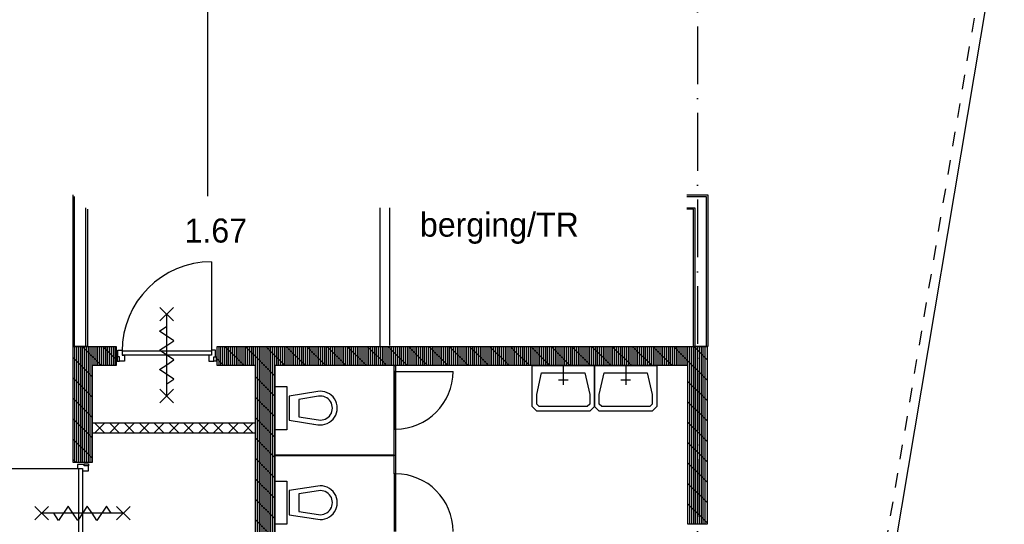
# Model space of a CAD drawing. Header units: millimetres. Extents: x -6587 to 112313, y 244 to 84344.
# Tile 16 of 42: x 26720 to 36968, y 49955 to 55202. Entities that reach past the tile are written whole.
import ezdxf

# ---------------------------------------------------------------- set-up
doc = ezdxf.new("R2010")
doc.units = ezdxf.units.MM
doc.header["$LTSCALE"] = 100
doc.linetypes.add('DASHDOT', pattern=[9, 6, -1.5, 0, -1.5])
doc.linetypes.add('DASHED', pattern=[3, 1.5, -1.5])
for name, color, linetype in [('AL$1----_ALGEMEEN', 7, 'CONTINUOUS'), ('AL$7----_STRAMIEN', 1, 'DASHDOT'), ('AL22----_BINNENWAND', 7, 'CONTINUOUS'), ('AL22----_CAMPINGWANDJE', 1, 'CONTINUOUS'), ('AL23----_VLOEREN', 4, 'CONTINUOUS'), ('AL28----_KONSTRUKTIE', 3, 'CONTINUOUS'), ('AL32----_BINNENKOZ', 7, 'CONTINUOUS'), ('AL32----_DRAAIRICHTING', 1, 'CONTINUOUS'), ('AL34----_BALUSTRADES', 4, 'DASHED'), ('AL74----_INRSANITAIR', 7, 'CONTINUOUS'), ('ALXA1---_RASTER50', 12, 'CONTINUOUS'), ('ALXA7---_KALKZVUIL', 1, 'CONTINUOUS'), ('ALXAB---_PREFABBETON', 1, 'CONTINUOUS'), ('BOUW', 8, 'CONTINUOUS')]:
    doc.layers.add(name, color=color, linetype=linetype)
doc.styles.add('BURO-025', font='BUROFONT.shx', dxfattribs={"height": 250})

msp = doc.modelspace()

# ---------------------------------------------------------------- linework, layer by layer
at = {"layer": 'AL$1----_ALGEMEEN', "color": 8}
msp.add_line((29374.8, 50714.8), (29374.8, 51605), dxfattribs=at)
at = {"layer": 'AL$7----_STRAMIEN', "color": 1}
msp.add_line((33774.8, 76734.4), (33774.8, 7509.2), dxfattribs=at)
at = {"layer": 'AL22----_BINNENWAND', "color": 8, "linetype": 'Continuous'}
for p, q in [((28674.8, 58730), (28674.8, 53365.6)), ((27289.8, 51805), (27289.8, 53365)), ((33664, 53365), (33866.1, 53365)), ((33866.1, 53365), (33866.1, 51805)), ((27409.8, 51805), (27409.8, 53245)), ((33664, 53245), (33746.1, 53245)), ((33746.1, 53245), (33746.1, 51805))]:
    msp.add_line(p, q, dxfattribs=at)
at = {"layer": 'AL22----_BINNENWAND', "color": 8}
for p, q in [((27274.8, 51805), (27274.8, 53380)), ((33664, 53380), (33881.1, 53380)), ((33881.1, 53380), (33881.1, 51805)), ((27424.8, 53230), (27424.8, 51805)), ((30468.5, 53245), (30468.5, 51809.4)), ((30568.5, 53245), (30568.5, 51813.4)), ((33731.1, 53230), (33664, 53230)), ((33731.1, 51805), (33731.1, 53230)), ((27424.8, 51805), (27274.8, 51805)), ((31894.8, 51605), (31894.8, 51805)), ((31914.8, 51605), (31914.8, 51805)), ((31934.8, 51605), (31934.8, 51805)), ((31954.8, 51605), (31954.8, 51805)), ((31974.8, 51605), (31974.8, 51805)), ((31994.8, 51605), (31994.8, 51805)), ((32014.8, 51605), (32014.8, 51805)), ((32034.8, 51605), (32034.8, 51805)), ((32238.4, 51605), (32038.4, 51805)), ((32054.8, 51605), (32054.8, 51805)), ((32074.8, 51605), (32074.8, 51805)), ((32094.8, 51605), (32094.8, 51805)), ((32114.8, 51605), (32114.8, 51805)), ((32134.8, 51605), (32134.8, 51805)), ((32154.8, 51605), (32154.8, 51805)), ((32174.8, 51605), (32174.8, 51805)), ((32194.8, 51605), (32194.8, 51805)), ((32214.8, 51605), (32214.8, 51805)), ((32234.8, 51605), (32234.8, 51805)), ((32450.6, 51605), (32250.6, 51805)), ((32254.8, 51605), (32254.8, 51805)), ((32274.8, 51605), (32274.8, 51805)), ((32294.8, 51605), (32294.8, 51805)), ((32314.8, 51605), (32314.8, 51805)), ((32334.8, 51605), (32334.8, 51805)), ((32354.8, 51605), (32354.8, 51805)), ((32374.8, 51605), (32374.8, 51805)), ((32394.8, 51605), (32394.8, 51805)), ((32414.8, 51605), (32414.8, 51805)), ((32434.8, 51605), (32434.8, 51805)), ((32454.8, 51605), (32454.8, 51805)), ((32662.7, 51605), (32462.7, 51805)), ((32474.8, 51605), (32474.8, 51805)), ((32494.8, 51605), (32494.8, 51805)), ((32514.8, 51605), (32514.8, 51805)), ((32534.8, 51605), (32534.8, 51805)), ((32554.8, 51605), (32554.8, 51805)), ((32574.8, 51605), (32574.8, 51805)), ((32594.8, 51605), (32594.8, 51805)), ((32614.8, 51605), (32614.8, 51805)), ((32634.8, 51605), (32634.8, 51805)), ((32654.8, 51605), (32654.8, 51805)), ((32874.8, 51605), (32674.8, 51805)), ((32674.8, 51605), (32674.8, 51805)), ((32694.8, 51605), (32694.8, 51805)), ((32714.8, 51605), (32714.8, 51805)), ((32734.8, 51605), (32734.8, 51805)), ((32754.8, 51605), (32754.8, 51805)), ((32774.8, 51605), (32774.8, 51805)), ((32794.8, 51605), (32794.8, 51805)), ((32814.8, 51605), (32814.8, 51805)), ((32834.8, 51605), (32834.8, 51805)), ((32854.8, 51605), (32854.8, 51805)), ((32874.8, 51605), (32874.8, 51805)), ((33087, 51605), (32887, 51805)), ((32894.8, 51605), (32894.8, 51805)), ((32914.8, 51605), (32914.8, 51805)), ((32934.8, 51605), (32934.8, 51805)), ((32954.8, 51605), (32954.8, 51805)), ((32974.8, 51605), (32974.8, 51805)), ((32994.8, 51605), (32994.8, 51805)), ((33014.8, 51605), (33014.8, 51805)), ((33034.8, 51605), (33034.8, 51805)), ((33054.8, 51605), (33054.8, 51805)), ((33074.8, 51605), (33074.8, 51805)), ((33094.8, 51605), (33094.8, 51805)), ((33299.1, 51605), (33099.1, 51805)), ((33114.8, 51605), (33114.8, 51805)), ((33134.8, 51605), (33134.8, 51805)), ((33154.8, 51605), (33154.8, 51805)), ((33174.8, 51605), (33174.8, 51805)), ((33194.8, 51605), (33194.8, 51805)), ((33214.8, 51605), (33214.8, 51805)), ((33234.8, 51605), (33234.8, 51805)), ((33254.8, 51605), (33254.8, 51805)), ((33274.8, 51605), (33274.8, 51805)), ((33294.8, 51605), (33294.8, 51805)), ((33314.8, 51605), (33314.8, 51805)), ((33334.8, 51605), (33334.8, 51805)), ((33354.8, 51605), (33354.8, 51805)), ((33374.8, 51605), (33374.8, 51805)), ((33394.8, 51605), (33394.8, 51805)), ((33881.1, 51805), (33731.1, 51805)), ((29174.8, 51005), (27474.8, 51005)), ((27474.8, 51005), (27474.8, 50905)), ((29174.8, 50905), (29174.8, 51005)), ((27474.8, 50905), (29174.8, 50905))]:
    msp.add_line(p, q, dxfattribs=at)
for points in [[(28319.8, 52069), (28179.8, 52209)], [(28179.8, 52069), (28319.8, 52209)], [(28249.8, 51289), (28249.8, 52139)], [(28249.8, 51814), (28324.8, 51864), (28174.8, 51964), (28249.8, 52014)], [(28249.8, 51614), (28324.8, 51664), (28174.8, 51764), (28249.8, 51814)], [(28249.8, 51414), (28324.8, 51464), (28174.8, 51564), (28249.8, 51614)], [(32702.3, 51605), (32702.3, 51305), (32702.3, 51180), (32652.3, 51130), (32102.3, 51130), (32052.3, 51180), (32052.3, 51305), (32052.3, 51605), (32702.3, 51605)], [(32377.3, 51605), (32377.3, 51405)], [(33352.3, 51605), (33352.3, 51305), (33352.3, 51180), (33302.3, 51130), (32752.3, 51130), (32702.3, 51180), (32702.3, 51305), (32702.3, 51605), (33352.3, 51605)], [(33027.3, 51605), (33027.3, 51405)], [(32602.3, 51530), (32652.3, 51305), (32652.3, 51205), (32627.3, 51180), (32127.3, 51180), (32102.3, 51205), (32102.3, 51305), (32152.3, 51530), (32602.3, 51530)], [(32427.3, 51455), (32327.3, 51455)], [(33252.3, 51530), (33302.3, 51305), (33302.3, 51205), (33277.3, 51180), (32777.3, 51180), (32752.3, 51205), (32752.3, 51305), (32802.3, 51530), (33252.3, 51530)], [(33077.3, 51455), (32977.3, 51455)], [(28319.8, 51219), (28179.8, 51359)], [(28179.8, 51219), (28319.8, 51359)], [(27018.5, 50140), (26878.5, 50000)], [(27018.5, 50000), (26878.5, 50140)], [(27273.5, 50070), (27223.5, 50145), (27123.5, 49995), (27073.5, 50070)], [(27473.5, 50070), (27423.5, 50145), (27323.5, 49995), (27273.5, 50070)], [(27673.5, 50070), (27623.5, 50145), (27523.5, 49995), (27473.5, 50070)], [(27868.5, 50140), (27728.5, 50000)], [(27868.5, 50000), (27728.5, 50140)], [(27798.5, 50070), (26948.5, 50070)]]:
    msp.add_lwpolyline(points, dxfattribs=at)
at = {"layer": 'AL22----_CAMPINGWANDJE', "color": 8}
for p, q in [((30618.3, 51545), (30618.3, 51605)), ((30618.3, 51605), (30631.3, 51605)), ((30631.3, 51605), (30631.3, 51545)), ((30631.3, 51545), (30618.3, 51545)), ((30618.3, 50480), (30618.3, 50945)), ((30618.3, 50945), (30631.3, 50945)), ((30631.3, 50945), (30631.3, 50480)), ((29374.8, 50678.5), (30618.3, 50678.5)), ((29374.8, 50665.5), (29374.8, 50678.5)), ((30618.3, 50665.5), (29374.8, 50665.5)), ((30618.3, 50678.5), (30618.3, 50665.5)), ((30631.3, 50480), (30618.3, 50480))]:
    msp.add_line(p, q, dxfattribs=at)
at = {"layer": 'AL23----_VLOEREN', "color": 8}
msp.add_line((36967.7, 56484.6), (35539.6, 48005), dxfattribs=at)
at = {"layer": 'AL28----_KONSTRUKTIE', "color": 8, "linetype": 'Continuous'}
for p, q in [((27274.8, 50597), (27274.8, 51805)), ((27274.8, 51805), (27724.8, 51805)), ((27724.8, 51805), (27724.8, 51605)), ((28774.8, 51605), (28774.8, 51805)), ((28774.8, 51805), (33874.8, 51805)), ((33874.8, 51805), (33874.8, 49955)), ((27724.8, 51605), (27474.8, 51605)), ((27474.8, 51605), (27474.8, 50597)), ((29174.8, 51605), (28774.8, 51605)), ((29174.8, 47055.1), (29174.8, 51605)), ((33674.8, 51605), (29374.8, 51605)), ((29374.8, 51605), (29374.8, 48755)), ((33674.8, 49955), (33674.8, 51605)), ((27474.8, 50597), (27274.8, 50597)), ((33874.8, 49955), (33674.8, 49955))]:
    msp.add_line(p, q, dxfattribs=at)
at = {"layer": 'AL32----_BINNENKOZ', "color": 8}
for p, q in [((28714.8, 51754), (27784.8, 51754)), ((28714.8, 51714), (27784.8, 51714)), ((30618.3, 50945), (30618.3, 51545)), ((30618.3, 51545), (30631.3, 51545)), ((30631.3, 51545), (30631.3, 50945)), ((30631.3, 50945), (30618.3, 50945)), ((27333.5, 50535), (27333.5, 49605)), ((27373.5, 50535), (27373.5, 49605)), ((30618.3, 50480), (30618.3, 49880)), ((30631.3, 50480), (30618.3, 50480)), ((30631.3, 49880), (30631.3, 50480))]:
    msp.add_line(p, q, dxfattribs=at)
for points in [[(28714.8, 52684), (28714.8, 51754)], [(27742.8, 51765), (27784.8, 51765), (27784.8, 51714), (27809.8, 51714), (27809.8, 51651), (27757.8, 51651), (27757.8, 51695), (27742.8, 51695), (27742.8, 51765)], [(28756.8, 51765), (28714.8, 51765), (28714.8, 51714), (28689.8, 51714), (28689.8, 51651), (28741.8, 51651), (28741.8, 51695), (28756.8, 51695), (28756.8, 51765)], [(27757.8, 51695), (27734.8, 51695), (27734.8, 51651), (27757.8, 51651)], [(28741.8, 51695), (28764.8, 51695), (28764.8, 51651), (28741.8, 51651)], [(26403.5, 50535), (27333.5, 50535)], [(27322.5, 50577), (27322.5, 50535), (27373.5, 50535), (27373.5, 50510), (27436.5, 50510), (27436.5, 50562), (27392.5, 50562), (27392.5, 50577), (27322.5, 50577)], [(27392.5, 50562), (27392.5, 50585), (27436.5, 50585), (27436.5, 50562)]]:
    msp.add_lwpolyline(points, dxfattribs=at)
msp.add_arc((28714.8, 51754), 930, 90, 180, dxfattribs=at)
at = {"layer": 'AL32----_DRAAIRICHTING', "color": 8}
for p, q in [((30631.3, 50945), (30631.3, 51545)), ((30631.3, 51545), (31231.3, 51545)), ((30631.3, 50480), (30631.3, 49880))]:
    msp.add_line(p, q, dxfattribs=at)
for centre, start, end in [((30631.3, 51545), 270, 0), ((30631.3, 49880), 0, 90)]:
    msp.add_arc(centre, 600, start, end, dxfattribs=at)
at = {"layer": 'AL34----_BALUSTRADES', "color": 8}
msp.add_line((36852.5, 56402.6), (35439.6, 48013.4), dxfattribs=at)
at = {"layer": 'AL74----_INRSANITAIR', "color": 8, "linetype": 'Continuous'}
for p, q in [((29949.8, 51113.5), (29949.8, 51113.5)), ((29774.8, 50988.5), (29774.8, 50988.5)), ((29949.8, 50130), (29949.8, 50130)), ((29774.8, 50005), (29774.8, 50005))]:
    msp.add_line(p, q, dxfattribs=at)
for points in [[(29374.8, 51388.5), (29499.8, 51388.5), (29499.8, 50938.5), (29374.8, 50938.5), (29374.8, 51388.5)], [(29374.8, 50405), (29499.8, 50405), (29499.8, 49955), (29374.8, 49955), (29374.8, 50405)]]:
    msp.add_lwpolyline(points, dxfattribs=at)
for points in [[(29822.1, 51336.3), (29524.8, 51288.5), (29524.8, 51038.5), (29822.1, 50990.7, 1.1735991)], [(29830, 51286.9), (29624.8, 51253.9), (29624.8, 51073.1), (29830, 51040.1, 1.1735991)], [(29822.1, 50352.8), (29524.8, 50305), (29524.8, 50055), (29822.1, 50007.2, 1.1735991)], [(29830, 50303.4), (29624.8, 50270.4), (29624.8, 50089.6), (29830, 50056.6, 1.1735991)]]:
    msp.add_lwpolyline(points, format="xyb", close=True, dxfattribs=at)
at = {"layer": 'ALXA1---_RASTER50', "color": 8}
for p, q in [((27294.8, 50597), (27294.8, 51805)), ((27314.8, 50597), (27314.8, 51805)), ((27334.8, 50597), (27334.8, 51805)), ((27354.8, 50597), (27354.8, 51805)), ((27374.8, 50597), (27374.8, 51805)), ((27394.8, 50597), (27394.8, 51805)), ((27414.8, 50597), (27414.8, 51805)), ((27434.8, 50597), (27434.8, 51805)), ((27454.8, 50597), (27454.8, 51805)), ((27474.8, 50597), (27474.8, 51805)), ((27494.8, 51605), (27494.8, 51805)), ((27514.8, 51605), (27514.8, 51805)), ((27534.8, 51605), (27534.8, 51805)), ((27554.8, 51605), (27554.8, 51805)), ((27574.8, 51605), (27574.8, 51805)), ((27594.8, 51605), (27594.8, 51805)), ((27614.8, 51605), (27614.8, 51805)), ((27634.8, 51605), (27634.8, 51805)), ((27654.8, 51605), (27654.8, 51805)), ((27674.8, 51605), (27674.8, 51805)), ((27694.8, 51605), (27694.8, 51805)), ((27714.8, 51605), (27714.8, 51805)), ((28794.8, 51605), (28794.8, 51805)), ((28814.8, 51605), (28814.8, 51805)), ((28834.8, 51605), (28834.8, 51805)), ((28854.8, 51605), (28854.8, 51805)), ((28874.8, 51605), (28874.8, 51805)), ((28894.8, 51605), (28894.8, 51805)), ((28914.8, 51605), (28914.8, 51805)), ((28934.8, 51605), (28934.8, 51805)), ((28954.8, 51605), (28954.8, 51805)), ((28974.8, 51605), (28974.8, 51805)), ((28994.8, 51605), (28994.8, 51805)), ((29014.8, 51605), (29014.8, 51805)), ((29034.8, 51605), (29034.8, 51805)), ((29054.8, 51605), (29054.8, 51805)), ((29074.8, 51605), (29074.8, 51805)), ((29094.8, 51605), (29094.8, 51805)), ((29114.8, 51605), (29114.8, 51805)), ((29134.8, 51605), (29134.8, 51805)), ((29154.8, 51605), (29154.8, 51805)), ((29174.8, 51605), (29174.8, 51805)), ((29194.8, 44755), (29194.8, 51805)), ((29214.8, 44755), (29214.8, 51805)), ((29234.8, 44755), (29234.8, 51805)), ((29254.8, 44755), (29254.8, 51805)), ((29274.8, 44755), (29274.8, 51805)), ((29294.8, 44755), (29294.8, 51805)), ((29314.8, 44755), (29314.8, 51805)), ((29334.8, 44755), (29334.8, 51805)), ((29354.8, 44755), (29354.8, 51805)), ((29374.8, 44755), (29374.8, 51805)), ((29394.8, 51605), (29394.8, 51805)), ((29414.8, 51605), (29414.8, 51805)), ((29434.8, 51605), (29434.8, 51805)), ((29454.8, 51605), (29454.8, 51805)), ((29474.8, 51605), (29474.8, 51805)), ((29494.8, 51605), (29494.8, 51805)), ((29514.8, 51605), (29514.8, 51805)), ((29534.8, 51605), (29534.8, 51805)), ((29554.8, 51605), (29554.8, 51805)), ((29574.8, 51605), (29574.8, 51805)), ((29594.8, 51605), (29594.8, 51805)), ((29614.8, 51605), (29614.8, 51805)), ((29634.8, 51605), (29634.8, 51805)), ((29654.8, 51605), (29654.8, 51805)), ((29674.8, 51605), (29674.8, 51805)), ((29694.8, 51605), (29694.8, 51805)), ((29714.8, 51605), (29714.8, 51805)), ((29734.8, 51605), (29734.8, 51805)), ((29754.8, 51605), (29754.8, 51805)), ((29774.8, 51605), (29774.8, 51805)), ((29794.8, 51605), (29794.8, 51805)), ((29814.8, 51605), (29814.8, 51805)), ((29834.8, 51605), (29834.8, 51805)), ((29854.8, 51605), (29854.8, 51805)), ((29874.8, 51605), (29874.8, 51805)), ((29894.8, 51605), (29894.8, 51805)), ((29914.8, 51605), (29914.8, 51805)), ((29934.8, 51605), (29934.8, 51805)), ((29954.8, 51605), (29954.8, 51805)), ((29974.8, 51605), (29974.8, 51805)), ((29994.8, 51605), (29994.8, 51805)), ((30014.8, 51605), (30014.8, 51805)), ((30034.8, 51605), (30034.8, 51805)), ((30054.8, 51605), (30054.8, 51805)), ((30074.8, 51605), (30074.8, 51805)), ((30094.8, 51605), (30094.8, 51805)), ((30114.8, 51605), (30114.8, 51805)), ((30134.8, 51605), (30134.8, 51805)), ((30154.8, 51605), (30154.8, 51805)), ((30174.8, 51605), (30174.8, 51805)), ((30194.8, 51605), (30194.8, 51805)), ((30214.8, 51605), (30214.8, 51805)), ((30234.8, 51605), (30234.8, 51805)), ((30254.8, 51605), (30254.8, 51805)), ((30274.8, 51605), (30274.8, 51805)), ((30294.8, 51605), (30294.8, 51805)), ((30314.8, 51605), (30314.8, 51805)), ((30334.8, 51605), (30334.8, 51805)), ((30354.8, 51605), (30354.8, 51805)), ((30374.8, 51605), (30374.8, 51805)), ((30394.8, 51605), (30394.8, 51805)), ((30414.8, 51605), (30414.8, 51805)), ((30434.8, 51605), (30434.8, 51805)), ((30454.8, 51605), (30454.8, 51805)), ((30474.8, 51605), (30474.8, 51805)), ((30494.8, 51605), (30494.8, 51805)), ((30514.8, 51605), (30514.8, 51805)), ((30534.8, 51605), (30534.8, 51805)), ((30554.8, 51605), (30554.8, 51805)), ((30574.8, 51605), (30574.8, 51805)), ((30594.8, 51605), (30594.8, 51805)), ((30614.8, 51605), (30614.8, 51805)), ((30634.8, 51605), (30634.8, 51805)), ((30654.8, 51605), (30654.8, 51805)), ((30674.8, 51605), (30674.8, 51805)), ((30694.8, 51605), (30694.8, 51805)), ((30714.8, 51605), (30714.8, 51805)), ((30734.8, 51605), (30734.8, 51805)), ((30754.8, 51605), (30754.8, 51805)), ((30774.8, 51605), (30774.8, 51805)), ((30794.8, 51605), (30794.8, 51805)), ((30814.8, 51605), (30814.8, 51805)), ((30834.8, 51605), (30834.8, 51805)), ((30854.8, 51605), (30854.8, 51805)), ((30874.8, 51605), (30874.8, 51805)), ((30894.8, 51605), (30894.8, 51805)), ((30914.8, 51605), (30914.8, 51805)), ((30934.8, 51605), (30934.8, 51805)), ((30954.8, 51605), (30954.8, 51805)), ((30974.8, 51605), (30974.8, 51805)), ((30994.8, 51605), (30994.8, 51805)), ((31014.8, 51605), (31014.8, 51805)), ((31034.8, 51605), (31034.8, 51805)), ((31054.8, 51605), (31054.8, 51805)), ((31074.8, 51605), (31074.8, 51805)), ((31094.8, 51605), (31094.8, 51805)), ((31114.8, 51605), (31114.8, 51805)), ((31134.8, 51605), (31134.8, 51805)), ((31154.8, 51605), (31154.8, 51805)), ((31174.8, 51605), (31174.8, 51805)), ((31194.8, 51605), (31194.8, 51805)), ((31214.8, 51605), (31214.8, 51805)), ((31234.8, 51605), (31234.8, 51805)), ((31254.8, 51605), (31254.8, 51805)), ((31274.8, 51605), (31274.8, 51805)), ((31294.8, 51605), (31294.8, 51805)), ((31314.8, 51605), (31314.8, 51805)), ((31334.8, 51605), (31334.8, 51805)), ((31354.8, 51605), (31354.8, 51805)), ((31374.8, 51605), (31374.8, 51805)), ((31394.8, 51605), (31394.8, 51805)), ((31414.8, 51605), (31414.8, 51805)), ((31434.8, 51605), (31434.8, 51805)), ((31454.8, 51605), (31454.8, 51805)), ((31474.8, 51605), (31474.8, 51805)), ((31494.8, 51605), (31494.8, 51805)), ((31514.8, 51605), (31514.8, 51805)), ((31534.8, 51605), (31534.8, 51805)), ((31554.8, 51605), (31554.8, 51805)), ((31574.8, 51605), (31574.8, 51805)), ((31594.8, 51605), (31594.8, 51805)), ((31614.8, 51605), (31614.8, 51805)), ((31634.8, 51605), (31634.8, 51805)), ((31654.8, 51605), (31654.8, 51805)), ((31674.8, 51605), (31674.8, 51805)), ((31694.8, 51605), (31694.8, 51805)), ((31714.8, 51605), (31714.8, 51805)), ((31734.8, 51605), (31734.8, 51805)), ((31754.8, 51605), (31754.8, 51805)), ((31774.8, 51605), (31774.8, 51805)), ((31794.8, 51605), (31794.8, 51805)), ((31814.8, 51605), (31814.8, 51805)), ((31834.8, 51605), (31834.8, 51805)), ((31854.8, 51605), (31854.8, 51805)), ((31874.8, 51605), (31874.8, 51805)), ((33414.8, 51605), (33414.8, 51805)), ((33434.8, 51605), (33434.8, 51805)), ((33454.8, 51605), (33454.8, 51805)), ((33474.8, 51605), (33474.8, 51805)), ((33494.8, 51605), (33494.8, 51805)), ((33514.8, 51605), (33514.8, 51805)), ((33534.8, 51605), (33534.8, 51805)), ((33554.8, 51605), (33554.8, 51805)), ((33574.8, 51605), (33574.8, 51805)), ((33594.8, 51605), (33594.8, 51805)), ((33614.8, 51605), (33614.8, 51805)), ((33634.8, 51605), (33634.8, 51805)), ((33654.8, 51605), (33654.8, 51805)), ((33674.8, 51605), (33674.8, 51805)), ((33694.8, 49955), (33694.8, 51805)), ((33714.8, 49955), (33714.8, 51805)), ((33734.8, 49955), (33734.8, 51805)), ((33754.8, 49955), (33754.8, 51805)), ((33774.8, 49955), (33774.8, 51805)), ((33794.8, 49955), (33794.8, 51805)), ((33814.8, 49955), (33814.8, 51805)), ((33834.8, 49955), (33834.8, 51805)), ((33854.8, 49955), (33854.8, 51805))]:
    msp.add_line(p, q, dxfattribs=at)
at = {"layer": 'ALXA7---_KALKZVUIL', "color": 8}
for p, q in [((27502.1, 50905), (27602.1, 51005)), ((27602.1, 50905), (27502.1, 51005)), ((27656.7, 50905), (27756.7, 51005)), ((27756.7, 50905), (27656.7, 51005)), ((27811.2, 50905), (27911.2, 51005)), ((27911.2, 50905), (27811.2, 51005)), ((27965.7, 50905), (28065.7, 51005)), ((28065.7, 50905), (27965.7, 51005)), ((28120.3, 50905), (28220.3, 51005)), ((28220.3, 50905), (28120.3, 51005)), ((28274.8, 50905), (28374.8, 51005)), ((28374.8, 50905), (28274.8, 51005)), ((28429.4, 50905), (28529.4, 51005)), ((28529.4, 50905), (28429.4, 51005)), ((28583.9, 50905), (28683.9, 51005)), ((28683.9, 50905), (28583.9, 51005)), ((28738.5, 50905), (28838.5, 51005)), ((28838.5, 50905), (28738.5, 51005)), ((28893, 50905), (28993, 51005)), ((28993, 50905), (28893, 51005)), ((29047.6, 50905), (29147.6, 51005)), ((29147.6, 50905), (29047.6, 51005))]:
    msp.add_line(p, q, dxfattribs=at)
at = {"layer": 'ALXAB---_PREFABBETON', "color": 8}
for p, q in [((27571.5, 51605), (27371.5, 51805)), ((27724.8, 51663.8), (27583.7, 51805)), ((29056.5, 51605), (28856.5, 51805)), ((29374.8, 51498.7), (29068.6, 51805)), ((29480.7, 51605), (29280.7, 51805)), ((29692.9, 51605), (29492.9, 51805)), ((29905, 51605), (29705, 51805)), ((30117.1, 51605), (29917.1, 51805)), ((30329.3, 51605), (30129.3, 51805)), ((30541.4, 51605), (30341.4, 51805)), ((30753.5, 51605), (30553.5, 51805)), ((30965.7, 51605), (30765.7, 51805)), ((31177.8, 51605), (30977.8, 51805)), ((31389.9, 51605), (31189.9, 51805)), ((31602, 51605), (31402, 51805)), ((31814.2, 51605), (31614.2, 51805)), ((32026.3, 51605), (31826.3, 51805)), ((33511.2, 51605), (33311.2, 51805)), ((33874.8, 51453.5), (33523.4, 51805)), ((33874.8, 51665.6), (33735.5, 51805)), ((27474.8, 51489.6), (27274.8, 51689.6)), ((28844.3, 51605), (28774.8, 51674.5)), ((27474.8, 51277.4), (27274.8, 51477.4)), ((29374.8, 51286.6), (29174.8, 51486.6)), ((33874.8, 51241.4), (33674.8, 51441.4)), ((27474.8, 51065.3), (27274.8, 51265.3)), ((29374.8, 51074.5), (29174.8, 51274.5)), ((33874.8, 51029.3), (33674.8, 51229.3)), ((27474.8, 50853.2), (27274.8, 51053.2)), ((29374.8, 50862.3), (29174.8, 51062.3)), ((33874.8, 50817.1), (33674.8, 51017.1)), ((27474.8, 50641), (27274.8, 50841)), ((29374.8, 50650.2), (29174.8, 50850.2)), ((33874.8, 50605), (33674.8, 50805)), ((27306.7, 50597), (27274.8, 50628.9)), ((29374.8, 50438.1), (29174.8, 50638.1)), ((33874.8, 50392.9), (33674.8, 50592.9)), ((29374.8, 50225.9), (29174.8, 50425.9)), ((33874.8, 50180.7), (33674.8, 50380.7)), ((29374.8, 50013.8), (29174.8, 50213.8)), ((33874.8, 49968.6), (33674.8, 50168.6)), ((29374.8, 49801.7), (29174.8, 50001.7)), ((33676.3, 49955), (33674.8, 49956.5))]:
    msp.add_line(p, q, dxfattribs=at)

# ---------------------------------------------------------------- texts
at = {"layer": 'BOUW', "style": 'BURO-025'}
for s, p in [('berging/TR', (30885.5, 52945.8)), ('1.67', (28435.7, 52884.3))]:
    msp.add_text(s, height=250, dxfattribs=at).set_placement(p)

doc.saveas('drawing.dxf')
